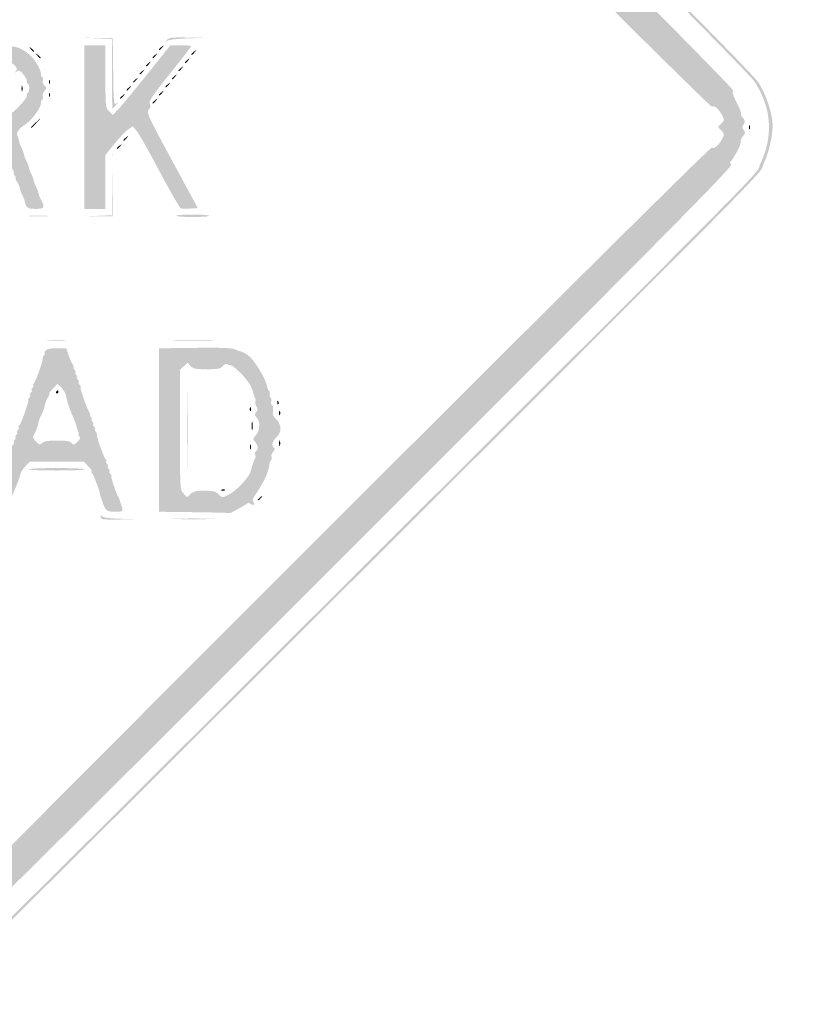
# Model space of a CAD drawing. Header units: inches. Extents: x -25.5 to 26.3, y -25.5 to 25.5.
# Tile 8 of 9: x 3.6 to 26.3, y -25.5 to 3.1. Entities that reach past the tile are written whole.
import ezdxf

# ---------------------------------------------------------------- set-up
doc = ezdxf.new("R2010")
doc.units = ezdxf.units.IN
doc.header["$MEASUREMENT"] = 0

msp = doc.modelspace()

# ---------------------------------------------------------------- hatches: boundary and pattern name
h = msp.add_hatch(color=7)
edge = h.paths.add_edge_path()
edge.add_spline(control_points=[(-0.485, -25.388), (-0.837, -25.302), (-1.088, -25.186), (-1.413, -24.956), (-1.656, -24.784), (-24.688, -1.783), (-24.971, -1.428), (-25.26, -1.067), (-25.407, -0.657), (-25.442, -0.115), (-25.464, 0.232), (-25.451, 0.342), (-25.347, 0.672), (-25.273, 0.908), (-25.151, 1.16), (-25.029, 1.328), (-24.757, 1.705), (-1.826, 24.649), (-1.409, 24.962), (-0.998, 25.27), (-0.834, 25.341), (-0.355, 25.414), (0.313, 25.516), (0.951, 25.326), (1.549, 24.846), (1.707, 24.718), (7.011, 19.436), (13.336, 13.108), (21.925, 4.514), (24.884, 1.525), (25.029, 1.299), (25.22, 0.998), (25.367, 0.606), (25.43, 0.226), (25.482, -0.084), (25.371, -0.662), (25.184, -1.06), (24.992, -1.468), (26.335, -0.11), (10.688, -15.722), (1.446, -24.944), (1.357, -25.031), (1.01, -25.191), (0.458, -25.446), (0.003, -25.506), (-0.485, -25.388)], knot_values=[0, 0, 0, 0, 1, 1, 1, 2, 2, 2, 3, 3, 3, 4, 4, 4, 5, 5, 5, 6, 6, 6, 7, 7, 7, 8, 8, 8, 9, 9, 9, 10, 10, 10, 11, 11, 11, 12, 12, 12, 13, 13, 13, 14, 14, 14, 15, 15, 15, 15], degree=3, periodic=0)
edge = h.paths.add_edge_path(flags=0)
edge.add_spline(control_points=[(0.38, -25.31), (0.534, -25.282), (0.817, -25.186), (1.01, -25.097), (1.357, -24.937), (1.446, -24.85), (10.688, -15.628), (26.246, -0.105), (24.898, -1.468), (25.09, -1.06), (25.466, -0.26), (25.413, 0.549), (24.934, 1.299), (24.79, 1.525), (21.842, 4.502), (13.289, 13.061), (6.99, 19.363), (1.707, 24.624), (1.549, 24.751), (0.951, 25.232), (0.313, 25.422), (-0.355, 25.32), (-0.834, 25.247), (-0.998, 25.176), (-1.409, 24.868), (-1.826, 24.555), (-24.663, 1.705), (-24.935, 1.328), (-25.534, 0.5), (-25.49, -0.65), (-24.83, -1.467), (-24.458, -1.927), (-1.598, -24.756), (-1.342, -24.922), (-1.069, -25.1), (-0.796, -25.218), (-0.485, -25.293), (-0.166, -25.37), (0.032, -25.374), (0.38, -25.31)], knot_values=[0, 0, 0, 0, 1, 1, 1, 2, 2, 2, 3, 3, 3, 4, 4, 4, 5, 5, 5, 6, 6, 6, 7, 7, 7, 8, 8, 8, 9, 9, 9, 10, 10, 10, 11, 11, 11, 12, 12, 12, 13, 13, 13, 13], degree=3, periodic=0)
h = msp.add_hatch(color=7)
edge = h.paths.add_edge_path()
edge.add_spline(control_points=[(0.187, -24.606), (0.165, -24.57), (0.07, -24.558), (-0.078, -24.572), (-0.205, -24.585), (-0.321, -24.576), (-0.335, -24.553), (-0.349, -24.53), (-0.385, -24.517), (-0.416, -24.523), (-0.446, -24.529), (-0.588, -24.475), (-0.73, -24.404), (-0.947, -24.295), (-2.882, -22.382), (-12.613, -12.655), (-22.922, -2.351), (-24.46, -0.788), (-24.496, -0.577), (-24.499, -0.558), (-24.507, -0.531), (-24.514, -0.518), (-24.52, -0.505), (-24.531, -0.473), (-24.537, -0.447), (-24.544, -0.422), (-24.553, -0.39), (-24.559, -0.377), (-24.593, -0.291), (-24.562, 0.355), (-24.518, 0.471), (-24.488, 0.549), (-24.441, 0.676), (-24.412, 0.754), (-24.342, 0.94), (-1.119, 24.184), (-0.812, 24.374), (-0.689, 24.451), (-0.589, 24.5), (-0.589, 24.484), (-0.589, 24.468), (-0.56, 24.479), (-0.526, 24.508), (-0.491, 24.537), (-0.45, 24.548), (-0.434, 24.532), (-0.419, 24.517), (-0.38, 24.521), (-0.348, 24.541), (-0.316, 24.56), (-0.159, 24.577), (0, 24.577), (0.159, 24.577), (0.316, 24.56), (0.348, 24.541), (0.38, 24.521), (0.417, 24.515), (0.43, 24.528), (0.443, 24.541), (0.578, 24.482), (0.729, 24.397), (0.932, 24.282), (1.018, 24.255), (1.056, 24.294), (1.095, 24.333), (4.165, 21.291), (12.728, 12.728), (20.947, 4.508), (24.332, 1.094), (24.297, 1.059), (24.261, 1.023), (24.291, 0.921), (24.4, 0.709), (24.485, 0.544), (24.541, 0.396), (24.526, 0.381), (24.511, 0.366), (24.535, 0.313), (24.58, 0.264), (24.648, 0.189), (24.652, 0.158), (24.602, 0.079), (24.554, 0.002), (24.555, -0.03), (24.606, -0.091), (24.658, -0.155), (24.656, -0.181), (24.589, -0.254), (24.546, -0.302), (24.513, -0.36), (24.518, -0.383), (24.522, -0.405), (24.52, -0.44), (24.514, -0.459), (24.507, -0.479), (24.499, -0.51), (24.494, -0.53), (24.475, -0.614), (24.275, -0.962), (24.23, -0.99), (24.195, -1.011), (24.198, -1.043), (24.238, -1.091), (24.286, -1.149), (22.455, -3.001), (12.726, -12.73), (4.149, -21.307), (1.142, -24.286), (1.103, -24.247), (1.064, -24.207), (1.008, -24.222), (0.888, -24.304), (0.798, -24.364), (0.647, -24.439), (0.551, -24.47), (0.455, -24.501), (0.342, -24.556), (0.299, -24.594), (0.241, -24.644), (0.213, -24.647), (0.187, -24.606)], knot_values=[0, 0, 0, 0, 1, 1, 1, 2, 2, 2, 3, 3, 3, 4, 4, 4, 5, 5, 5, 6, 6, 6, 7, 7, 7, 8, 8, 8, 9, 9, 9, 10, 10, 10, 11, 11, 11, 12, 12, 12, 13, 13, 13, 14, 14, 14, 15, 15, 15, 16, 16, 16, 17, 17, 17, 18, 18, 18, 19, 19, 19, 20, 20, 20, 21, 21, 21, 22, 22, 22, 23, 23, 23, 24, 24, 24, 25, 25, 25, 26, 26, 26, 27, 27, 27, 28, 28, 28, 29, 29, 29, 30, 30, 30, 31, 31, 31, 32, 32, 32, 33, 33, 33, 34, 34, 34, 35, 35, 35, 36, 36, 36, 37, 37, 37, 38, 38, 38, 39, 39, 39, 40, 40, 40, 40], degree=3, periodic=0)
edge = h.paths.add_edge_path(flags=0)
edge.add_spline(control_points=[(0.095, -24.042), (0.111, -24.015), (0.15, -23.996), (0.18, -24), (0.296, -24.014), (0.35, -23.992), (0.492, -23.873), (0.595, -23.786), (0.625, -23.733), (0.592, -23.694), (0.559, -23.654), (3.808, -20.376), (12.1, -12.084), (19.462, -4.722), (23.666, -0.551), (23.688, -0.586), (23.732, -0.657), (23.881, -0.529), (23.981, -0.337), (24.045, -0.213), (24.043, -0.194), (23.953, -0.099)], knot_values=[0, 0, 0, 0, 1, 1, 1, 2, 2, 2, 3, 3, 3, 4, 4, 4, 5, 5, 5, 6, 6, 6, 7, 7, 7, 7], degree=3, periodic=0)
edge.add_line((23.953, -0.099), (23.856, 0.004))
edge.add_line((23.856, 0.004), (23.954, 0.102))
edge.add_spline(control_points=[(23.954, 0.102), (24.044, 0.193), (24.046, 0.21), (23.981, 0.335), (23.882, 0.529), (23.732, 0.657), (23.688, 0.586), (23.666, 0.551), (19.462, 4.722), (12.1, 12.084), (4.119, 20.065), (0.56, 23.655), (0.59, 23.692), (0.62, 23.727), (0.596, 23.782), (0.517, 23.855), (0.453, 23.916), (0.4, 23.948), (0.4, 23.928), (0.4, 23.907), (0.366, 23.919), (0.323, 23.954), (0.281, 23.989), (0.223, 24.02), (0.194, 24.021), (0.165, 24.023), (0.104, 24.042), (0.059, 24.062), (0.014, 24.083), (-0.061, 24.084), (-0.106, 24.064), (-0.194, 24.026), (-0.241, 24.014), (-0.353, 24.003), (-0.443, 23.994), (-23.885, 0.561), (-23.977, 0.389), (-24.014, 0.317), (-24.03, 0.259), (-24.011, 0.259), (-23.992, 0.259), (-24.002, 0.234), (-24.034, 0.203), (-24.096, 0.14), (-24.111, -0.129), (-24.055, -0.184), (-24.021, -0.219), (-24.014, -0.24), (-24.002, -0.365), (-23.994, -0.443), (-0.606, -23.833), (-0.417, -23.951), (-0.336, -24.002), (-0.238, -24.032), (-0.198, -24.017), (-0.159, -24.002), (-0.113, -24.012), (-0.096, -24.04), (-0.057, -24.104), (0.056, -24.105), (0.095, -24.042)], knot_values=[0, 0, 0, 0, 1, 1, 1, 2, 2, 2, 3, 3, 3, 4, 4, 4, 5, 5, 5, 6, 6, 6, 7, 7, 7, 8, 8, 8, 9, 9, 9, 10, 10, 10, 11, 11, 11, 12, 12, 12, 13, 13, 13, 14, 14, 14, 15, 15, 15, 16, 16, 16, 17, 17, 17, 18, 18, 18, 19, 19, 19, 20, 20, 20, 20], degree=3, periodic=0)
h = msp.add_hatch(color=7)
edge = h.paths.add_edge_path()
edge.add_line((6.24, 1.552), (6.24, 2.563))
edge.add_line((6.24, 2.563), (5.828, 2.58))
edge.add_line((5.828, 2.58), (5.416, 2.597))
edge.add_line((5.416, 2.597), (5.84, 2.593))
edge.add_line((5.84, 2.593), (6.264, 2.59))
edge.add_line((6.264, 2.59), (6.277, 1.608))
edge.add_spline(control_points=[(6.277, 1.608), (6.289, 0.685), (6.294, 0.63), (6.371, 0.689), (6.435, 0.739), (6.433, 0.73), (6.363, 0.647), (6.313, 0.589), (6.266, 0.542), (6.257, 0.542), (6.248, 0.542), (6.24, 0.996), (6.24, 1.552)], knot_values=[0, 0, 0, 0, 1, 1, 1, 2, 2, 2, 3, 3, 3, 4, 4, 4, 4], degree=3, periodic=0)
h = msp.add_hatch(color=7)
edge = h.paths.add_edge_path()
edge.add_spline(control_points=[(7.836, 2.531), (7.891, 2.602), (7.974, 2.612), (8.424, 2.604)], knot_values=[0, 0, 0, 0, 1, 1, 1, 1], degree=3, periodic=0)
edge.add_line((8.424, 2.604), (8.948, 2.594))
edge.add_line((8.948, 2.594), (8.433, 2.579))
edge.add_spline(control_points=[(8.433, 2.579), (8.123, 2.569), (7.889, 2.541), (7.844, 2.506), (7.78, 2.456), (7.779, 2.459), (7.836, 2.531)], knot_values=[0, 0, 0, 0, 1, 1, 1, 2, 2, 2, 2], degree=3, periodic=0)
h = msp.add_hatch(color=7)
edge = h.paths.add_edge_path()
edge.add_line((1.248, -0.002), (1.248, 2.375))
edge.add_line((1.248, 2.375), (2.225, 2.388))
edge.add_spline(control_points=[(2.225, 2.388), (2.763, 2.396), (3.227, 2.385), (3.256, 2.365), (3.286, 2.345), (3.329, 2.331), (3.351, 2.335), (3.373, 2.339), (3.407, 2.337), (3.426, 2.331), (3.446, 2.325), (3.478, 2.316), (3.497, 2.312), (3.593, 2.29), (3.826, 2.14), (3.915, 2.041), (4.041, 1.903), (4.191, 1.619), (4.176, 1.546), (4.17, 1.516), (4.185, 1.478), (4.209, 1.464), (4.234, 1.449), (4.243, 1.398), (4.231, 1.351), (4.219, 1.304), (4.242, 1.237), (4.284, 1.203), (4.352, 1.146), (4.352, 1.133), (4.281, 1.055), (4.239, 1.008), (4.216, 0.937), (4.231, 0.898), (4.246, 0.859), (4.237, 0.814), (4.212, 0.799), (4.186, 0.783), (4.171, 0.745), (4.178, 0.715), (4.203, 0.609), (3.926, 0.209), (3.753, 0.1), (3.519, -0.048), (3.432, -0.178), (3.506, -0.271), (3.511, -0.277), (3.525, -0.332), (3.536, -0.392), (3.547, -0.452), (3.582, -0.548), (3.613, -0.604), (3.644, -0.66), (3.675, -0.745), (3.683, -0.792), (3.691, -0.84), (3.723, -0.924), (3.754, -0.981), (3.785, -1.037), (3.817, -1.122), (3.825, -1.169), (3.832, -1.216), (3.864, -1.301), (3.895, -1.358), (3.926, -1.414), (3.958, -1.499), (3.966, -1.546), (3.974, -1.593), (4.006, -1.678), (4.037, -1.734), (4.067, -1.791), (4.099, -1.875), (4.107, -1.923), (4.115, -1.97), (4.147, -2.055), (4.178, -2.111), (4.302, -2.338), (4.28, -2.378), (4.029, -2.378), (3.795, -2.378), (3.736, -2.34), (3.71, -2.175), (3.703, -2.127), (3.671, -2.043), (3.64, -1.986), (3.609, -1.93), (3.577, -1.842), (3.569, -1.791), (3.56, -1.74), (3.522, -1.65), (3.483, -1.591), (3.444, -1.532), (3.426, -1.484), (3.443, -1.484), (3.459, -1.484), (3.447, -1.452), (3.415, -1.413), (3.382, -1.374), (3.37, -1.342), (3.387, -1.342), (3.404, -1.342), (3.391, -1.295), (3.359, -1.236), (3.327, -1.178), (3.297, -1.114), (3.293, -1.095), (3.288, -1.076), (3.281, -1.054), (3.276, -1.048), (3.27, -1.041), (3.257, -0.987), (3.246, -0.927), (3.235, -0.866), (3.2, -0.771), (3.169, -0.715), (3.108, -0.606), (3.1, -0.581), (3.091, -0.475), (3.087, -0.438), (3.03, -0.342), (2.963, -0.263), (2.842, -0.118), (2.839, -0.118), (2.365, -0.118), (1.913, -0.118), (1.882, -0.124), (1.757, -0.244)], knot_values=[0, 0, 0, 0, 1, 1, 1, 2, 2, 2, 3, 3, 3, 4, 4, 4, 5, 5, 5, 6, 6, 6, 7, 7, 7, 8, 8, 8, 9, 9, 9, 10, 10, 10, 11, 11, 11, 12, 12, 12, 13, 13, 13, 14, 14, 14, 15, 15, 15, 16, 16, 16, 17, 17, 17, 18, 18, 18, 19, 19, 19, 20, 20, 20, 21, 21, 21, 22, 22, 22, 23, 23, 23, 24, 24, 24, 25, 25, 25, 26, 26, 26, 27, 27, 27, 28, 28, 28, 29, 29, 29, 30, 30, 30, 31, 31, 31, 32, 32, 32, 33, 33, 33, 34, 34, 34, 35, 35, 35, 36, 36, 36, 37, 37, 37, 38, 38, 38, 39, 39, 39, 40, 40, 40, 41, 41, 41, 42, 42, 42, 42], degree=3, periodic=0)
edge.add_line((1.757, -0.244), (1.625, -0.371))
edge.add_line((1.625, -0.371), (1.625, -1.375))
edge.add_line((1.625, -1.375), (1.625, -2.378))
edge.add_line((1.625, -2.378), (1.436, -2.378))
edge.add_line((1.436, -2.378), (1.248, -2.378))
edge.add_line((1.248, -2.378), (1.248, -0.002))
edge = h.paths.add_edge_path(flags=0)
edge.add_spline(control_points=[(2.425, 0.495), (2.763, 0.495), (2.835, 0.48), (2.926, 0.394), (3, 0.325), (3.059, 0.306), (3.118, 0.331), (3.164, 0.351), (3.234, 0.374), (3.273, 0.381), (3.374, 0.401), (3.803, 0.862), (3.77, 0.915), (3.755, 0.939), (3.764, 0.972), (3.791, 0.989), (3.817, 1.005), (3.838, 1.069), (3.838, 1.13), (3.838, 1.192), (3.817, 1.256), (3.791, 1.272), (3.764, 1.288), (3.754, 1.32), (3.767, 1.342), (3.781, 1.363), (3.736, 1.447), (3.669, 1.528), (3.563, 1.653), (3.534, 1.666), (3.468, 1.614), (3.401, 1.562), (3.399, 1.564), (3.449, 1.629), (3.498, 1.691), (3.488, 1.723), (3.39, 1.814), (3.326, 1.874), (3.273, 1.905), (3.273, 1.883), (3.273, 1.86), (3.248, 1.866), (3.218, 1.897), (3.181, 1.934), (3.144, 1.937), (3.106, 1.906), (3.068, 1.874), (3.031, 1.882), (2.991, 1.93), (2.945, 1.986), (2.818, 2.002), (2.405, 2.002), (1.889, 2.002), (1.875, 1.999), (1.751, 1.87), (1.627, 1.74), (1.625, 1.725), (1.625, 1.131), (1.625, 0.572), (1.633, 0.515), (1.727, 0.415)], knot_values=[0, 0, 0, 0, 1, 1, 1, 2, 2, 2, 3, 3, 3, 4, 4, 4, 5, 5, 5, 6, 6, 6, 7, 7, 7, 8, 8, 8, 9, 9, 9, 10, 10, 10, 11, 11, 11, 12, 12, 12, 13, 13, 13, 14, 14, 14, 15, 15, 15, 16, 16, 16, 17, 17, 17, 18, 18, 18, 19, 19, 19, 20, 20, 20, 20], degree=3, periodic=0)
edge.add_line((1.727, 0.415), (1.83, 0.306))
edge.add_line((1.83, 0.306), (1.931, 0.4))
edge.add_spline(control_points=[(1.931, 0.4), (2.015, 0.479), (2.096, 0.495), (2.425, 0.495)], knot_values=[0, 0, 0, 0, 1, 1, 1, 1], degree=3, periodic=0)
h = msp.add_hatch(color=7)
edge = h.paths.add_edge_path()
edge.add_spline(control_points=[(3.879, 2.272), (3.821, 2.347), (3.823, 2.349), (3.897, 2.29), (3.943, 2.255), (3.98, 2.218), (3.98, 2.208), (3.98, 2.169), (3.941, 2.194), (3.879, 2.272)], knot_values=[0, 0, 0, 0, 1, 1, 1, 2, 2, 2, 3, 3, 3, 3], degree=3, periodic=0)
h = msp.add_hatch(color=7)
edge = h.paths.add_edge_path()
edge.add_line((5.44, 0), (5.44, 2.378))
edge.add_line((5.44, 2.378), (5.746, 2.378))
edge.add_line((5.746, 2.378), (6.052, 2.378))
edge.add_line((6.052, 2.378), (6.052, 1.468))
edge.add_spline(control_points=[(6.052, 1.468), (6.052, 0.579), (6.054, 0.556), (6.161, 0.456)], knot_values=[0, 0, 0, 0, 1, 1, 1, 1], degree=3, periodic=0)
edge.add_line((6.161, 0.456), (6.269, 0.354))
edge.add_line((6.269, 0.354), (6.436, 0.53))
edge.add_spline(control_points=[(6.436, 0.53), (6.528, 0.627), (6.904, 1.083), (7.271, 1.542)], knot_values=[0, 0, 0, 0, 1, 1, 1, 1], degree=3, periodic=0)
edge.add_line((7.271, 1.542), (7.939, 2.378))
edge.add_line((7.939, 2.378), (8.243, 2.378))
edge.add_spline(control_points=[(8.243, 2.378), (8.411, 2.378), (8.548, 2.368), (8.548, 2.355), (8.548, 2.342), (8.265, 1.976), (7.919, 1.543), (7.398, 0.89), (7.299, 0.74), (7.34, 0.674), (7.378, 0.614), (7.371, 0.573), (7.312, 0.508), (7.239, 0.427), (7.277, 0.343), (7.985, -0.967)], knot_values=[0, 0, 0, 0, 1, 1, 1, 2, 2, 2, 3, 3, 3, 4, 4, 4, 5, 5, 5, 5], degree=3, periodic=0)
edge.add_line((7.985, -0.967), (8.736, -2.355))
edge.add_line((8.736, -2.355), (8.519, -2.369))
edge.add_spline(control_points=[(8.519, -2.369), (8.399, -2.377), (8.275, -2.374), (8.243, -2.362), (8.211, -2.349), (7.935, -1.869), (7.629, -1.295), (7.324, -0.72), (7.023, -0.188), (6.959, -0.113)], knot_values=[0, 0, 0, 0, 1, 1, 1, 2, 2, 2, 3, 3, 3, 3], degree=3, periodic=0)
edge.add_line((6.959, -0.113), (6.844, 0.024))
edge.add_line((6.844, 0.024), (6.706, -0.075))
edge.add_spline(control_points=[(6.706, -0.075), (6.63, -0.129), (6.451, -0.317), (6.31, -0.492)], knot_values=[0, 0, 0, 0, 1, 1, 1, 1], degree=3, periodic=0)
edge.add_line((6.31, -0.492), (6.052, -0.811))
edge.add_line((6.052, -0.811), (6.052, -1.595))
edge.add_line((6.052, -1.595), (6.052, -2.378))
edge.add_line((6.052, -2.378), (5.746, -2.378))
edge.add_line((5.746, -2.378), (5.44, -2.378))
edge.add_line((5.44, -2.378), (5.44, 0))
h = msp.add_hatch(color=7)
edge = h.paths.add_edge_path()
edge.add_spline(control_points=[(7.606, 2.255), (7.606, 2.265), (7.643, 2.302), (7.689, 2.337), (7.763, 2.396), (7.765, 2.394), (7.706, 2.32), (7.645, 2.241), (7.606, 2.216), (7.606, 2.255)], knot_values=[0, 0, 0, 0, 1, 1, 1, 2, 2, 2, 3, 3, 3, 3], degree=3, periodic=0)
h = msp.add_hatch(color=7)
edge = h.paths.add_edge_path()
edge.add_spline(control_points=[(4.068, 2.084), (4.009, 2.159), (4.011, 2.16), (4.086, 2.102), (4.131, 2.066), (4.168, 2.029), (4.168, 2.019), (4.168, 1.981), (4.129, 2.006), (4.068, 2.084)], knot_values=[0, 0, 0, 0, 1, 1, 1, 2, 2, 2, 3, 3, 3, 3], degree=3, periodic=0)
h = msp.add_hatch(color=7)
edge = h.paths.add_edge_path()
edge.add_spline(control_points=[(7.418, 2.019), (7.418, 2.029), (7.455, 2.066), (7.5, 2.102), (7.575, 2.16), (7.577, 2.159), (7.518, 2.084), (7.456, 2.006), (7.418, 1.981), (7.418, 2.019)], knot_values=[0, 0, 0, 0, 1, 1, 1, 2, 2, 2, 3, 3, 3, 3], degree=3, periodic=0)
h = msp.add_hatch(color=7)
edge = h.paths.add_edge_path()
edge.add_spline(control_points=[(8.36, 1.878), (8.36, 1.888), (8.397, 1.925), (8.442, 1.961), (8.517, 2.019), (8.518, 2.017), (8.46, 1.943), (8.398, 1.864), (8.36, 1.839), (8.36, 1.878)], knot_values=[0, 0, 0, 0, 1, 1, 1, 2, 2, 2, 3, 3, 3, 3], degree=3, periodic=0)
h = msp.add_hatch(color=7)
edge = h.paths.add_edge_path()
edge.add_spline(control_points=[(8.548, 2.114), (8.548, 2.123), (8.585, 2.16), (8.63, 2.196), (8.705, 2.255), (8.707, 2.253), (8.648, 2.178), (8.587, 2.1), (8.548, 2.075), (8.548, 2.114)], knot_values=[0, 0, 0, 0, 1, 1, 1, 2, 2, 2, 3, 3, 3, 3], degree=3, periodic=0)
h = msp.add_hatch(color=7)
edge = h.paths.add_edge_path()
edge.add_spline(control_points=[(7.229, 1.784), (7.229, 1.794), (7.266, 1.831), (7.312, 1.866), (7.386, 1.925), (7.388, 1.923), (7.33, 1.849), (7.268, 1.77), (7.229, 1.745), (7.229, 1.784)], knot_values=[0, 0, 0, 0, 1, 1, 1, 2, 2, 2, 3, 3, 3, 3], degree=3, periodic=0)
h = msp.add_hatch(color=7)
edge = h.paths.add_edge_path()
edge.add_spline(control_points=[(8.171, 1.643), (8.171, 1.652), (8.208, 1.689), (8.254, 1.725), (8.328, 1.784), (8.33, 1.782), (8.272, 1.707), (8.21, 1.629), (8.171, 1.604), (8.171, 1.643)], knot_values=[0, 0, 0, 0, 1, 1, 1, 2, 2, 2, 3, 3, 3, 3], degree=3, periodic=0)
h = msp.add_hatch(color=7)
edge = h.paths.add_edge_path()
edge.add_spline(control_points=[(6.853, 1.313), (6.853, 1.323), (6.89, 1.36), (6.935, 1.395), (7.01, 1.454), (7.011, 1.452), (6.953, 1.378), (6.891, 1.299), (6.853, 1.274), (6.853, 1.313)], knot_values=[0, 0, 0, 0, 1, 1, 1, 2, 2, 2, 3, 3, 3, 3], degree=3, periodic=0)
h = msp.add_hatch(color=7)
edge = h.paths.add_edge_path()
edge.add_spline(control_points=[(7.041, 1.548), (7.041, 1.558), (7.078, 1.595), (7.123, 1.631), (7.198, 1.689), (7.2, 1.688), (7.141, 1.613), (7.08, 1.535), (7.041, 1.51), (7.041, 1.548)], knot_values=[0, 0, 0, 0, 1, 1, 1, 2, 2, 2, 3, 3, 3, 3], degree=3, periodic=0)
h = msp.add_hatch(color=7)
edge = h.paths.add_edge_path()
edge.add_spline(control_points=[(7.983, 1.407), (7.983, 1.417), (8.02, 1.454), (8.065, 1.49), (8.14, 1.548), (8.142, 1.546), (8.083, 1.472), (8.022, 1.393), (7.983, 1.368), (7.983, 1.407)], knot_values=[0, 0, 0, 0, 1, 1, 1, 2, 2, 2, 3, 3, 3, 3], degree=3, periodic=0)
h = msp.add_hatch(color=7)
edge = h.paths.add_edge_path()
edge.add_spline(control_points=[(3.612, 1.13), (3.613, 1.208), (3.624, 1.234), (3.636, 1.188), (3.647, 1.142), (3.647, 1.079), (3.634, 1.047), (3.621, 1.015), (3.611, 1.053), (3.612, 1.13)], knot_values=[0, 0, 0, 0, 1, 1, 1, 2, 2, 2, 3, 3, 3, 3], degree=3, periodic=0)
h = msp.add_hatch(color=7)
edge = h.paths.add_edge_path()
edge.add_spline(control_points=[(4.407, 1.323), (4.41, 1.378), (4.421, 1.389), (4.436, 1.351), (4.449, 1.317), (4.448, 1.276), (4.432, 1.261), (4.416, 1.245), (4.405, 1.273), (4.407, 1.323)], knot_values=[0, 0, 0, 0, 1, 1, 1, 2, 2, 2, 3, 3, 3, 3], degree=3, periodic=0)
h = msp.add_hatch(color=7)
edge = h.paths.add_edge_path()
edge.add_spline(control_points=[(6.664, 1.077), (6.664, 1.087), (6.701, 1.124), (6.747, 1.16), (6.821, 1.218), (6.823, 1.217), (6.764, 1.142), (6.703, 1.064), (6.664, 1.039), (6.664, 1.077)], knot_values=[0, 0, 0, 0, 1, 1, 1, 2, 2, 2, 3, 3, 3, 3], degree=3, periodic=0)
h = msp.add_hatch(color=7)
edge = h.paths.add_edge_path()
edge.add_spline(control_points=[(7.795, 1.172), (7.795, 1.181), (7.832, 1.219), (7.877, 1.254), (7.952, 1.313), (7.953, 1.311), (7.895, 1.236), (7.833, 1.158), (7.795, 1.133), (7.795, 1.172)], knot_values=[0, 0, 0, 0, 1, 1, 1, 2, 2, 2, 3, 3, 3, 3], degree=3, periodic=0)
h = msp.add_hatch(color=7)
edge = h.paths.add_edge_path()
edge.add_spline(control_points=[(4.407, 0.946), (4.41, 1.001), (4.421, 1.012), (4.436, 0.974), (4.449, 0.94), (4.448, 0.9), (4.432, 0.884), (4.416, 0.868), (4.405, 0.896), (4.407, 0.946)], knot_values=[0, 0, 0, 0, 1, 1, 1, 2, 2, 2, 3, 3, 3, 3], degree=3, periodic=0)
h = msp.add_hatch(color=7)
edge = h.paths.add_edge_path()
edge.add_spline(control_points=[(6.476, 0.842), (6.476, 0.852), (6.513, 0.889), (6.558, 0.924), (6.633, 0.983), (6.635, 0.981), (6.576, 0.907), (6.514, 0.828), (6.476, 0.803), (6.476, 0.842)], knot_values=[0, 0, 0, 0, 1, 1, 1, 2, 2, 2, 3, 3, 3, 3], degree=3, periodic=0)
h = msp.add_hatch(color=7)
edge = h.paths.add_edge_path()
edge.add_spline(control_points=[(7.606, 0.936), (7.606, 0.946), (7.643, 0.983), (7.689, 1.019), (7.763, 1.077), (7.765, 1.076), (7.706, 1.001), (7.645, 0.922), (7.606, 0.897), (7.606, 0.936)], knot_values=[0, 0, 0, 0, 1, 1, 1, 2, 2, 2, 3, 3, 3, 3], degree=3, periodic=0)
h = msp.add_hatch(color=7)
edge = h.paths.add_edge_path()
edge.add_spline(control_points=[(7.418, 0.701), (7.418, 0.71), (7.455, 0.748), (7.5, 0.783), (7.575, 0.842), (7.577, 0.84), (7.518, 0.765), (7.456, 0.687), (7.418, 0.662), (7.418, 0.701)], knot_values=[0, 0, 0, 0, 1, 1, 1, 2, 2, 2, 3, 3, 3, 3], degree=3, periodic=0)
h = msp.add_hatch(color=7)
edge = h.paths.add_edge_path()
edge.add_spline(control_points=[(3.885, -0.009), (3.885, -0.001), (3.954, 0.068), (4.039, 0.144)], knot_values=[0, 0, 0, 0, 1, 1, 1, 1], degree=3, periodic=0)
edge.add_line((4.039, 0.144), (4.192, 0.283))
edge.add_line((4.192, 0.283), (4.053, 0.13))
edge.add_spline(control_points=[(4.053, 0.13), (3.924, -0.013), (3.885, -0.045), (3.885, -0.009)], knot_values=[0, 0, 0, 0, 1, 1, 1, 1], degree=3, periodic=0)
h = msp.add_hatch(color=7)
edge = h.paths.add_edge_path()
edge.add_spline(control_points=[(24.753, 0.004), (24.755, 0.059), (24.767, 0.07), (24.782, 0.032), (24.795, -0.002), (24.794, -0.042), (24.778, -0.058), (24.762, -0.074), (24.751, -0.046), (24.753, 0.004)], knot_values=[0, 0, 0, 0, 1, 1, 1, 2, 2, 2, 3, 3, 3, 3], degree=3, periodic=0)
h = msp.add_hatch(color=7)
edge = h.paths.add_edge_path()
edge.add_spline(control_points=[(6.57, -0.383), (6.57, -0.373), (6.607, -0.336), (6.652, -0.3), (6.727, -0.242), (6.729, -0.243), (6.67, -0.318), (6.609, -0.396), (6.57, -0.421), (6.57, -0.383)], knot_values=[0, 0, 0, 0, 1, 1, 1, 2, 2, 2, 3, 3, 3, 3], degree=3, periodic=0)
h = msp.add_hatch(color=7)
edge = h.paths.add_edge_path()
edge.add_spline(control_points=[(6.382, -0.618), (6.382, -0.608), (6.419, -0.571), (6.464, -0.536), (6.539, -0.477), (6.54, -0.479), (6.482, -0.553), (6.42, -0.632), (6.382, -0.657), (6.382, -0.618)], knot_values=[0, 0, 0, 0, 1, 1, 1, 2, 2, 2, 3, 3, 3, 3], degree=3, periodic=0)
msp.add_hatch(color=7).paths.add_polyline_path([(5.827, -2.58), (6.238, -2.563), (6.253, -1.658), (6.267, -0.754), (6.265, -1.672), (6.264, -2.59), (5.84, -2.593), (5.416, -2.597), (5.827, -2.58)])
h = msp.add_hatch(color=7)
edge = h.paths.add_edge_path()
edge.add_spline(control_points=[(3.875, -2.579), (4.012, -2.57), (4.224, -2.57), (4.346, -2.579), (4.468, -2.589), (4.356, -2.597), (4.097, -2.597), (3.838, -2.597), (3.738, -2.589), (3.875, -2.579)], knot_values=[0, 0, 0, 0, 1, 1, 1, 2, 2, 2, 3, 3, 3, 3], degree=3, periodic=0)
h = msp.add_hatch(color=7)
edge = h.paths.add_edge_path()
edge.add_spline(control_points=[(8.108, -2.579), (8.096, -2.559), (8.307, -2.543), (8.576, -2.543), (8.846, -2.543), (9.066, -2.559), (9.066, -2.579), (9.066, -2.598), (8.855, -2.614), (8.598, -2.614), (8.34, -2.614), (8.12, -2.598), (8.108, -2.579)], knot_values=[0, 0, 0, 0, 1, 1, 1, 2, 2, 2, 3, 3, 3, 4, 4, 4, 4], degree=3, periodic=0)
h = msp.add_hatch(color=7)
edge = h.paths.add_edge_path()
edge.add_spline(control_points=[(4.415, -6.206), (4.538, -6.196), (4.74, -6.196), (4.863, -6.206), (4.986, -6.215), (4.885, -6.223), (4.639, -6.223), (4.393, -6.223), (4.292, -6.215), (4.415, -6.206)], knot_values=[0, 0, 0, 0, 1, 1, 1, 2, 2, 2, 3, 3, 3, 3], degree=3, periodic=0)
h = msp.add_hatch(color=7)
edge = h.paths.add_edge_path()
edge.add_spline(control_points=[(8.086, -6.205), (8.363, -6.197), (8.83, -6.197), (9.122, -6.205), (9.415, -6.213), (9.189, -6.22), (8.619, -6.22), (8.049, -6.22), (7.809, -6.214), (8.086, -6.205)], knot_values=[0, 0, 0, 0, 1, 1, 1, 2, 2, 2, 3, 3, 3, 3], degree=3, periodic=0)
h = msp.add_hatch(color=7)
edge = h.paths.add_edge_path()
edge.add_spline(control_points=[(2.703, -11.122), (2.767, -11.043), (2.949, -10.526), (2.912, -10.526), (2.897, -10.526), (2.911, -10.494), (2.944, -10.456), (2.976, -10.417), (2.986, -10.385), (2.967, -10.385), (2.948, -10.385), (2.958, -10.353), (2.991, -10.314), (3.023, -10.275), (3.033, -10.244), (3.014, -10.244), (2.995, -10.244), (3.006, -10.212), (3.038, -10.173), (3.07, -10.134), (3.081, -10.102), (3.061, -10.102), (3.042, -10.102), (3.05, -10.073), (3.08, -10.038), (3.144, -9.96), (3.373, -9.302), (3.335, -9.302), (3.321, -9.302), (3.335, -9.27), (3.367, -9.231), (3.4, -9.192), (3.41, -9.16), (3.391, -9.16), (3.372, -9.16), (3.382, -9.129), (3.415, -9.09), (3.447, -9.051), (3.457, -9.019), (3.438, -9.019), (3.419, -9.019), (3.429, -8.987), (3.462, -8.948), (3.494, -8.91), (3.504, -8.878), (3.485, -8.878), (3.466, -8.878), (3.476, -8.846), (3.509, -8.807), (3.541, -8.768), (3.552, -8.736), (3.532, -8.736), (3.513, -8.736), (3.521, -8.707), (3.551, -8.672), (3.615, -8.594), (3.844, -7.936), (3.806, -7.936), (3.792, -7.936), (3.806, -7.904), (3.838, -7.865), (3.871, -7.826), (3.881, -7.795), (3.862, -7.795), (3.843, -7.795), (3.853, -7.763), (3.885, -7.724), (3.918, -7.685), (3.928, -7.653), (3.909, -7.653), (3.89, -7.653), (3.9, -7.621), (3.933, -7.583), (3.965, -7.544), (3.975, -7.512), (3.956, -7.512), (3.937, -7.512), (3.945, -7.483), (3.975, -7.447), (4.039, -7.369), (4.268, -6.711), (4.23, -6.711), (4.216, -6.711), (4.23, -6.68), (4.262, -6.641), (4.295, -6.602), (4.305, -6.57), (4.286, -6.57), (4.267, -6.57), (4.277, -6.538), (4.309, -6.499), (4.349, -6.451), (4.456, -6.429), (4.641, -6.429)], knot_values=[0, 0, 0, 0, 1, 1, 1, 2, 2, 2, 3, 3, 3, 4, 4, 4, 5, 5, 5, 6, 6, 6, 7, 7, 7, 8, 8, 8, 9, 9, 9, 10, 10, 10, 11, 11, 11, 12, 12, 12, 13, 13, 13, 14, 14, 14, 15, 15, 15, 16, 16, 16, 17, 17, 17, 18, 18, 18, 19, 19, 19, 20, 20, 20, 21, 21, 21, 22, 22, 22, 23, 23, 23, 24, 24, 24, 25, 25, 25, 26, 26, 26, 27, 27, 27, 28, 28, 28, 29, 29, 29, 30, 30, 30, 31, 31, 31, 31], degree=3, periodic=0)
edge.add_line((4.641, -6.429), (4.914, -6.429))
edge.add_line((4.914, -6.429), (4.97, -6.605))
edge.add_spline(control_points=[(4.97, -6.605), (5.001, -6.702), (5.056, -6.83), (5.093, -6.888), (5.129, -6.946), (5.146, -6.994), (5.129, -6.994), (5.112, -6.994), (5.125, -7.026), (5.157, -7.065), (5.189, -7.103), (5.2, -7.135), (5.181, -7.135), (5.161, -7.135), (5.172, -7.167), (5.204, -7.206), (5.236, -7.245), (5.247, -7.276), (5.228, -7.276), (5.208, -7.276), (5.219, -7.308), (5.251, -7.347), (5.284, -7.386), (5.294, -7.418), (5.275, -7.418), (5.256, -7.418), (5.266, -7.45), (5.298, -7.488), (5.331, -7.527), (5.345, -7.559), (5.331, -7.559), (5.293, -7.559), (5.521, -8.217), (5.586, -8.295), (5.615, -8.331), (5.624, -8.36), (5.605, -8.36), (5.585, -8.36), (5.596, -8.391), (5.628, -8.43), (5.66, -8.469), (5.671, -8.501), (5.652, -8.501), (5.632, -8.501), (5.643, -8.533), (5.675, -8.572), (5.707, -8.61), (5.718, -8.642), (5.699, -8.642), (5.679, -8.642), (5.69, -8.674), (5.722, -8.713), (5.755, -8.752), (5.765, -8.784), (5.746, -8.784), (5.727, -8.784), (5.737, -8.815), (5.769, -8.854), (5.802, -8.893), (5.816, -8.925), (5.801, -8.925), (5.764, -8.925), (5.992, -9.583), (6.057, -9.661), (6.086, -9.696), (6.095, -9.726), (6.075, -9.726), (6.056, -9.726), (6.067, -9.757), (6.099, -9.796), (6.131, -9.835), (6.142, -9.867), (6.123, -9.867), (6.103, -9.867), (6.114, -9.899), (6.146, -9.937), (6.178, -9.976), (6.189, -10.008), (6.17, -10.008), (6.15, -10.008), (6.161, -10.04), (6.193, -10.079), (6.225, -10.118), (6.24, -10.149), (6.225, -10.149), (6.196, -10.149), (6.354, -10.633), (6.414, -10.727), (6.434, -10.759), (6.454, -10.801), (6.457, -10.821), (6.461, -10.84), (6.469, -10.866), (6.476, -10.879), (6.482, -10.892), (6.493, -10.924), (6.499, -10.95), (6.506, -10.976), (6.515, -11.002), (6.521, -11.009), (6.526, -11.015), (6.537, -11.058), (6.546, -11.103), (6.559, -11.172), (6.525, -11.186), (6.332, -11.186), (6.143, -11.186), (6.092, -11.167), (6.043, -11.08), (6.011, -11.021), (5.981, -10.958), (5.977, -10.938), (5.973, -10.919), (5.964, -10.892), (5.958, -10.879), (5.951, -10.866), (5.941, -10.835), (5.934, -10.809), (5.928, -10.783), (5.918, -10.756), (5.913, -10.75), (5.908, -10.743), (5.895, -10.69), (5.884, -10.631), (5.873, -10.572), (5.833, -10.45), (5.795, -10.359), (5.757, -10.269), (5.724, -10.179), (5.72, -10.16), (5.717, -10.141), (5.692, -10.099), (5.665, -10.067), (5.639, -10.035), (5.634, -10.008), (5.655, -10.008), (5.676, -10.008), (5.632, -9.945), (5.557, -9.867)], knot_values=[0, 0, 0, 0, 1, 1, 1, 2, 2, 2, 3, 3, 3, 4, 4, 4, 5, 5, 5, 6, 6, 6, 7, 7, 7, 8, 8, 8, 9, 9, 9, 10, 10, 10, 11, 11, 11, 12, 12, 12, 13, 13, 13, 14, 14, 14, 15, 15, 15, 16, 16, 16, 17, 17, 17, 18, 18, 18, 19, 19, 19, 20, 20, 20, 21, 21, 21, 22, 22, 22, 23, 23, 23, 24, 24, 24, 25, 25, 25, 26, 26, 26, 27, 27, 27, 28, 28, 28, 29, 29, 29, 30, 30, 30, 31, 31, 31, 32, 32, 32, 33, 33, 33, 34, 34, 34, 35, 35, 35, 36, 36, 36, 37, 37, 37, 38, 38, 38, 39, 39, 39, 40, 40, 40, 41, 41, 41, 42, 42, 42, 43, 43, 43, 44, 44, 44, 45, 45, 45, 46, 46, 46, 46], degree=3, periodic=0)
edge.add_line((5.557, -9.867), (5.422, -9.726))
edge.add_line((5.422, -9.726), (4.639, -9.726))
edge.add_line((4.639, -9.726), (3.856, -9.726))
edge.add_line((3.856, -9.726), (3.726, -9.861))
edge.add_spline(control_points=[(3.726, -9.861), (3.655, -9.936), (3.589, -10.036), (3.58, -10.085), (3.57, -10.133), (3.559, -10.178), (3.554, -10.185), (3.548, -10.191), (3.539, -10.218), (3.532, -10.244), (3.526, -10.269), (3.515, -10.301), (3.509, -10.314), (3.502, -10.327), (3.492, -10.354), (3.487, -10.373), (3.481, -10.393), (3.441, -10.487), (3.398, -10.584), (3.355, -10.68), (3.314, -10.797), (3.307, -10.843), (3.3, -10.889), (3.278, -10.953), (3.257, -10.985), (3.237, -11.018), (3.235, -11.044), (3.253, -11.044), (3.27, -11.044), (3.258, -11.076), (3.226, -11.115), (3.187, -11.162), (3.081, -11.186), (2.908, -11.186), (2.696, -11.186), (2.659, -11.174), (2.703, -11.122)], knot_values=[0, 0, 0, 0, 1, 1, 1, 2, 2, 2, 3, 3, 3, 4, 4, 4, 5, 5, 5, 6, 6, 6, 7, 7, 7, 8, 8, 8, 9, 9, 9, 10, 10, 10, 11, 11, 11, 12, 12, 12, 12], degree=3, periodic=0)
edge = h.paths.add_edge_path(flags=0)
edge.add_spline(control_points=[(4.649, -9.113), (4.911, -9.113), (5.02, -9.132), (5.064, -9.185), (5.117, -9.249), (5.137, -9.246), (5.234, -9.154), (5.318, -9.075), (5.332, -9.036), (5.292, -8.988), (5.263, -8.953), (5.254, -8.925), (5.272, -8.925), (5.29, -8.925), (5.287, -8.898), (5.267, -8.866), (5.247, -8.834), (5.225, -8.769), (5.217, -8.723), (5.21, -8.677), (5.169, -8.561), (5.126, -8.464), (5.083, -8.368), (5.043, -8.273), (5.038, -8.254), (5.032, -8.234), (5.022, -8.208), (5.016, -8.195), (5.009, -8.182), (4.999, -8.15), (4.992, -8.124), (4.986, -8.098), (4.975, -8.067), (4.969, -8.054), (4.962, -8.041), (4.953, -8.014), (4.948, -7.995), (4.944, -7.975), (4.924, -7.893), (4.905, -7.812), (4.885, -7.731), (4.822, -7.62), (4.763, -7.565)], knot_values=[0, 0, 0, 0, 1, 1, 1, 2, 2, 2, 3, 3, 3, 4, 4, 4, 5, 5, 5, 6, 6, 6, 7, 7, 7, 8, 8, 8, 9, 9, 9, 10, 10, 10, 11, 11, 11, 12, 12, 12, 13, 13, 13, 14, 14, 14, 14], degree=3, periodic=0)
edge.add_line((4.763, -7.565), (4.657, -7.465))
edge.add_line((4.657, -7.465), (4.521, -7.606))
edge.add_spline(control_points=[(4.521, -7.606), (4.447, -7.684), (4.401, -7.747), (4.419, -7.747), (4.438, -7.747), (4.421, -7.796), (4.382, -7.855), (4.344, -7.914), (4.302, -8.015), (4.291, -8.079), (4.279, -8.143), (4.265, -8.2), (4.26, -8.207), (4.255, -8.213), (4.247, -8.234), (4.243, -8.254), (4.239, -8.273), (4.21, -8.335), (4.178, -8.391), (4.147, -8.448), (4.112, -8.543), (4.101, -8.603), (4.09, -8.664), (4.077, -8.718), (4.071, -8.725), (4.066, -8.731), (4.059, -8.752), (4.055, -8.772), (4.05, -8.791), (4.019, -8.857), (3.986, -8.918), (3.932, -9.015), (3.937, -9.041), (4.031, -9.141), (4.126, -9.243), (4.145, -9.247), (4.215, -9.184), (4.27, -9.134), (4.399, -9.113), (4.649, -9.113)], knot_values=[0, 0, 0, 0, 1, 1, 1, 2, 2, 2, 3, 3, 3, 4, 4, 4, 5, 5, 5, 6, 6, 6, 7, 7, 7, 8, 8, 8, 9, 9, 9, 10, 10, 10, 11, 11, 11, 12, 12, 12, 13, 13, 13, 13], degree=3, periodic=0)
h = msp.add_hatch(color=7)
edge = h.paths.add_edge_path()
edge.add_line((8.63, -11.197), (7.606, -11.184))
edge.add_line((7.606, -11.184), (7.606, -8.808))
edge.add_line((7.606, -8.808), (7.606, -6.432))
edge.add_line((7.606, -6.432), (8.654, -6.419))
edge.add_spline(control_points=[(8.654, -6.419), (9.419, -6.409), (9.734, -6.421), (9.82, -6.464), (9.884, -6.496), (9.959, -6.522), (9.985, -6.523), (10.012, -6.523), (10.109, -6.574), (10.201, -6.637), (10.365, -6.748), (10.715, -7.321), (10.749, -7.534), (10.758, -7.586), (10.783, -7.647), (10.806, -7.67), (10.83, -7.693), (10.838, -7.739), (10.825, -7.772), (10.813, -7.805), (10.823, -7.845), (10.848, -7.86), (10.873, -7.876), (10.884, -7.929), (10.871, -7.978), (10.858, -8.027), (10.87, -8.08), (10.897, -8.097), (10.925, -8.114), (10.935, -8.185), (10.921, -8.256), (10.902, -8.353), (10.925, -8.411), (11.017, -8.498), (11.178, -8.649), (11.18, -8.869), (11.021, -9.019), (10.898, -9.134), (10.867, -9.274), (10.953, -9.327), (10.986, -9.347), (10.976, -9.388), (10.925, -9.445), (10.882, -9.492), (10.861, -9.555), (10.879, -9.583), (10.897, -9.612), (10.887, -9.664), (10.858, -9.699), (10.829, -9.734), (10.809, -9.781), (10.813, -9.803), (10.817, -9.825), (10.815, -9.859), (10.808, -9.879), (10.802, -9.898), (10.792, -9.935), (10.785, -9.961), (10.779, -9.987), (10.768, -10.019), (10.762, -10.032), (10.755, -10.045), (10.746, -10.071), (10.742, -10.091), (10.724, -10.171), (10.508, -10.56), (10.406, -10.696), (10.324, -10.805), (10.31, -10.856), (10.349, -10.895), (10.421, -10.968), (10.356, -11.024), (10.277, -10.958), (10.239, -10.927), (10.195, -10.922), (10.169, -10.947), (10.12, -10.994), (9.667, -11.239), (9.66, -11.222), (9.657, -11.216), (9.194, -11.205), (8.63, -11.197)], knot_values=[0, 0, 0, 0, 1, 1, 1, 2, 2, 2, 3, 3, 3, 4, 4, 4, 5, 5, 5, 6, 6, 6, 7, 7, 7, 8, 8, 8, 9, 9, 9, 10, 10, 10, 11, 11, 11, 12, 12, 12, 13, 13, 13, 14, 14, 14, 15, 15, 15, 16, 16, 16, 17, 17, 17, 18, 18, 18, 19, 19, 19, 20, 20, 20, 21, 21, 21, 22, 22, 22, 23, 23, 23, 24, 24, 24, 25, 25, 25, 26, 26, 26, 27, 27, 27, 27], degree=3, periodic=0)
edge = h.paths.add_edge_path(flags=0)
edge.add_spline(control_points=[(8.932, -10.573), (9.18, -10.573), (9.257, -10.592), (9.325, -10.667), (9.438, -10.792), (9.478, -10.787), (9.74, -10.621), (9.935, -10.498), (10.257, -10.125), (10.273, -10.004), (10.276, -9.98), (10.284, -9.95), (10.291, -9.937), (10.297, -9.924), (10.308, -9.893), (10.314, -9.867), (10.321, -9.841), (10.331, -9.809), (10.338, -9.796), (10.344, -9.783), (10.353, -9.757), (10.356, -9.737), (10.36, -9.718), (10.378, -9.677), (10.398, -9.647), (10.417, -9.617), (10.42, -9.561), (10.405, -9.523), (10.391, -9.484), (10.401, -9.438), (10.429, -9.421), (10.503, -9.375), (10.49, -9.25), (10.401, -9.152), (10.327, -9.071), (10.329, -9.058), (10.424, -8.957), (10.547, -8.826), (10.559, -8.569), (10.449, -8.447), (10.384, -8.375), (10.382, -8.349), (10.434, -8.286), (10.484, -8.226), (10.485, -8.192), (10.439, -8.118), (10.408, -8.068), (10.394, -8.006), (10.41, -7.981), (10.425, -7.956), (10.421, -7.909), (10.401, -7.877), (10.381, -7.845), (10.358, -7.78), (10.351, -7.733), (10.325, -7.568), (10.182, -7.351), (9.95, -7.124), (9.82, -6.998), (9.703, -6.906), (9.689, -6.921), (9.675, -6.935), (9.638, -6.925), (9.607, -6.899), (9.569, -6.867), (9.525, -6.882), (9.466, -6.947), (9.394, -7.026), (9.321, -7.041), (8.995, -7.041), (8.669, -7.041), (8.597, -7.027), (8.524, -6.946)], knot_values=[0, 0, 0, 0, 1, 1, 1, 2, 2, 2, 3, 3, 3, 4, 4, 4, 5, 5, 5, 6, 6, 6, 7, 7, 7, 8, 8, 8, 9, 9, 9, 10, 10, 10, 11, 11, 11, 12, 12, 12, 13, 13, 13, 14, 14, 14, 15, 15, 15, 16, 16, 16, 17, 17, 17, 18, 18, 18, 19, 19, 19, 20, 20, 20, 21, 21, 21, 22, 22, 22, 23, 23, 23, 24, 24, 24, 24], degree=3, periodic=0)
edge.add_line((8.524, -6.946), (8.438, -6.851))
edge.add_line((8.438, -6.851), (8.328, -6.954))
edge.add_line((8.328, -6.954), (8.218, -7.057))
edge.add_line((8.218, -7.057), (8.218, -8.801))
edge.add_spline(control_points=[(8.218, -8.801), (8.218, -10.527), (8.219, -10.545), (8.321, -10.653)], knot_values=[0, 0, 0, 0, 1, 1, 1, 1], degree=3, periodic=0)
edge.add_line((8.321, -10.653), (8.424, -10.762))
edge.add_line((8.424, -10.762), (8.524, -10.668))
edge.add_spline(control_points=[(8.524, -10.668), (8.604, -10.593), (8.689, -10.573), (8.932, -10.573)], knot_values=[0, 0, 0, 0, 1, 1, 1, 1], degree=3, periodic=0)
h = msp.add_hatch(color=7)
edge = h.paths.add_edge_path()
edge.add_spline(control_points=[(8.428, -8.807), (8.428, -7.823), (8.434, -7.413), (8.442, -7.897), (8.45, -8.381), (8.45, -9.187), (8.442, -9.687), (8.434, -10.187), (8.428, -9.791), (8.428, -8.807)], knot_values=[0, 0, 0, 0, 1, 1, 1, 2, 2, 2, 3, 3, 3, 3], degree=3, periodic=0)
h = msp.add_hatch(color=7)
edge = h.paths.add_edge_path()
edge.add_spline(control_points=[(4.615, -7.7), (4.632, -7.674), (4.654, -7.653), (4.665, -7.653), (4.677, -7.653), (4.686, -7.674), (4.686, -7.7), (4.686, -7.726), (4.664, -7.747), (4.636, -7.747), (4.609, -7.747), (4.599, -7.726), (4.615, -7.7)], knot_values=[0, 0, 0, 0, 1, 1, 1, 2, 2, 2, 3, 3, 3, 4, 4, 4, 4], degree=3, periodic=0)
h = msp.add_hatch(color=7)
edge = h.paths.add_edge_path()
edge.add_spline(control_points=[(11.048, -8.003), (11.05, -7.948), (11.061, -7.937), (11.076, -7.974), (11.09, -8.008), (11.088, -8.049), (11.073, -8.064), (11.057, -8.08), (11.046, -8.052), (11.048, -8.003)], knot_values=[0, 0, 0, 0, 1, 1, 1, 2, 2, 2, 3, 3, 3, 3], degree=3, periodic=0)
h = msp.add_hatch(color=7)
edge = h.paths.add_edge_path()
edge.add_spline(control_points=[(10.247, -8.191), (10.25, -8.136), (10.261, -8.125), (10.276, -8.162), (10.289, -8.196), (10.288, -8.237), (10.272, -8.253), (10.256, -8.268), (10.245, -8.241), (10.247, -8.191)], knot_values=[0, 0, 0, 0, 1, 1, 1, 2, 2, 2, 3, 3, 3, 3], degree=3, periodic=0)
h = msp.add_hatch(color=7)
edge = h.paths.add_edge_path()
edge.add_spline(control_points=[(11.099, -8.313), (11.099, -8.248), (11.109, -8.221), (11.123, -8.254), (11.136, -8.286), (11.136, -8.339), (11.123, -8.371), (11.109, -8.404), (11.099, -8.377), (11.099, -8.313)], knot_values=[0, 0, 0, 0, 1, 1, 1, 2, 2, 2, 3, 3, 3, 3], degree=3, periodic=0)
h = msp.add_hatch(color=7)
edge = h.paths.add_edge_path()
edge.add_spline(control_points=[(10.303, -8.689), (10.303, -8.573), (10.313, -8.525), (10.324, -8.583), (10.335, -8.642), (10.335, -8.737), (10.324, -8.795), (10.313, -8.854), (10.303, -8.806), (10.303, -8.689)], knot_values=[0, 0, 0, 0, 1, 1, 1, 2, 2, 2, 3, 3, 3, 3], degree=3, periodic=0)
h = msp.add_hatch(color=7)
edge = h.paths.add_edge_path()
edge.add_spline(control_points=[(11.1, -9.184), (11.101, -9.106), (11.112, -9.08), (11.124, -9.126), (11.136, -9.172), (11.135, -9.235), (11.122, -9.267), (11.109, -9.299), (11.1, -9.262), (11.1, -9.184)], knot_values=[0, 0, 0, 0, 1, 1, 1, 2, 2, 2, 3, 3, 3, 3], degree=3, periodic=0)
h = msp.add_hatch(color=7)
edge = h.paths.add_edge_path()
edge.add_spline(control_points=[(10.251, -9.302), (10.251, -9.237), (10.262, -9.21), (10.275, -9.243), (10.288, -9.275), (10.288, -9.328), (10.275, -9.36), (10.262, -9.393), (10.251, -9.366), (10.251, -9.302)], knot_values=[0, 0, 0, 0, 1, 1, 1, 2, 2, 2, 3, 3, 3, 3], degree=3, periodic=0)
h = msp.add_hatch(color=7)
edge = h.paths.add_edge_path()
edge.add_spline(control_points=[(3.822, -9.949), (3.834, -9.93), (4.202, -9.914), (4.639, -9.914), (5.076, -9.914), (5.444, -9.93), (5.456, -9.949), (5.468, -9.969), (5.1, -9.985), (4.639, -9.985), (4.178, -9.985), (3.81, -9.969), (3.822, -9.949)], knot_values=[0, 0, 0, 0, 1, 1, 1, 2, 2, 2, 3, 3, 3, 4, 4, 4, 4], degree=3, periodic=0)
h = msp.add_hatch(color=7)
edge = h.paths.add_edge_path()
edge.add_spline(control_points=[(9.434, -10.541), (9.468, -10.527), (9.509, -10.529), (9.524, -10.545), (9.54, -10.56), (9.512, -10.572), (9.463, -10.57), (9.408, -10.567), (9.397, -10.556), (9.434, -10.541)], knot_values=[0, 0, 0, 0, 1, 1, 1, 2, 2, 2, 3, 3, 3, 3], degree=3, periodic=0)
h = msp.add_hatch(color=7)
edge = h.paths.add_edge_path()
edge.add_spline(control_points=[(10.479, -10.838), (10.479, -10.828), (10.516, -10.791), (10.561, -10.756), (10.636, -10.697), (10.638, -10.699), (10.579, -10.773), (10.518, -10.852), (10.479, -10.877), (10.479, -10.838)], knot_values=[0, 0, 0, 0, 1, 1, 1, 2, 2, 2, 3, 3, 3, 3], degree=3, periodic=0)
h = msp.add_hatch(color=7)
edge = h.paths.add_edge_path()
edge.add_spline(control_points=[(5.942, -11.39), (5.925, -11.372), (5.911, -11.335), (5.911, -11.307), (5.912, -11.276), (5.926, -11.278), (5.948, -11.313), (5.971, -11.349), (6.149, -11.376), (6.43, -11.386)], knot_values=[0, 0, 0, 0, 1, 1, 1, 2, 2, 2, 3, 3, 3, 3], degree=3, periodic=0)
edge.add_line((6.43, -11.386), (6.876, -11.401))
edge.add_line((6.876, -11.401), (6.425, -11.411))
edge.add_spline(control_points=[(6.425, -11.411), (6.177, -11.417), (5.959, -11.407), (5.942, -11.39)], knot_values=[0, 0, 0, 0, 1, 1, 1, 1], degree=3, periodic=0)
h = msp.add_hatch(color=7)
edge = h.paths.add_edge_path()
edge.add_spline(control_points=[(8.086, -11.386), (8.363, -11.378), (8.83, -11.378), (9.122, -11.386), (9.415, -11.394), (9.189, -11.401), (8.619, -11.401), (8.049, -11.401), (7.809, -11.394), (8.086, -11.386)], knot_values=[0, 0, 0, 0, 1, 1, 1, 2, 2, 2, 3, 3, 3, 3], degree=3, periodic=0)

doc.saveas('drawing.dxf')
